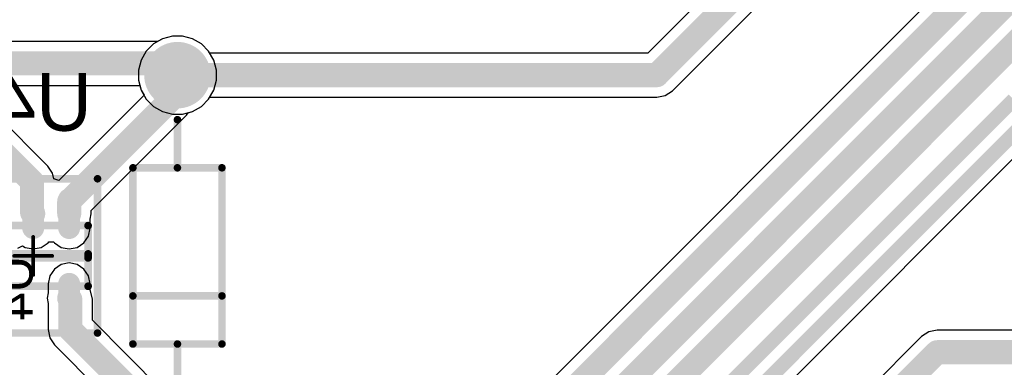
# Model space of a CAD drawing. Header units: millimetres. Extents: x 1.79 to 6.42, y 2.45 to 4.75.
# Tile 27 of 34: x 4.59 to 5.61, y 3.13 to 3.5. Entities that reach past the tile are written whole.
import ezdxf

# ---------------------------------------------------------------- set-up
doc = ezdxf.new("R2010")
doc.units = ezdxf.units.MM
doc.header["$MEASUREMENT"] = 0
for name, color, linetype in [('BottomLayer', 5, 'Continuous'), ('BottomOverlay', 54, 'Continuous'), ('BottomPaste', 16, 'Continuous'), ('BottomSolder', 6, 'Continuous'), ('Mechanical20', 56, 'Continuous'), ('Mechanical21', 56, 'Continuous'), ('Mechanical23', 56, 'Continuous'), ('Mechanical24', 56, 'Continuous'), ('MultiLayer', 9, 'Continuous'), ('PadHoleLayer', 156, 'Continuous'), ('TopLayer', 1, 'Continuous'), ('TopOverlay', 2, 'Continuous'), ('TopSolder', 216, 'Continuous')]:
    doc.layers.add(name, color=color, linetype=linetype)

# ---------------------------------------------------------------- blocks, each defined once
blk = doc.blocks.new('FP_C04_091_OT_IPC_B_B_12')
at = {"layer": 'BottomLayer', "const_width": 0.0228}
for points in [[(-0.029, 0.0374), (-0.0589, 0.0374)], [(0.0589, 0.0374), (0.029, 0.0374)], [(-0.029, 0), (-0.0589, 0)], [(0.0589, -0.0374), (0.029, -0.0374)]]:
    blk.add_lwpolyline(points, dxfattribs=at)
at = {"layer": 'BottomLayer', "const_width": 0.0114}
for points in [[(-0.0646, 0.0374, 1), (-0.0532, 0.0374, 1)], [(-0.0347, 0.0374, 1), (-0.0233, 0.0374, 1)], [(0.0233, 0.0374, 1), (0.0347, 0.0374, 1)], [(0.0532, 0.0374, 1), (0.0646, 0.0374, 1)], [(-0.0646, 0, 1), (-0.0532, 0, 1)], [(-0.0347, 0, 1), (-0.0233, 0, 1)], [(0.0233, -0.0374, 1), (0.0347, -0.0374, 1)], [(0.0532, -0.0374, 1), (0.0646, -0.0374, 1)]]:
    blk.add_lwpolyline(points, format="xyb", close=True, dxfattribs=at)
at = {"layer": 'BottomLayer'}
blk.add_solid([(-0.0703, -0.0488), (-0.0176, -0.0488), (-0.0703, -0.026), (-0.0176, -0.026)], dxfattribs=at)
at = {"layer": 'BottomOverlay', "const_width": 0.00787}
for points in [[(-0.0021, -0.0571), (-0.0021, 0.0571)], [(0.0021, 0.0571), (-0.0021, 0.0571)], [(0.0021, -0.0571), (0.0021, 0.0571)], [(0.0021, -0.0571), (-0.0021, -0.0571)]]:
    blk.add_lwpolyline(points, dxfattribs=at)
at = {"layer": 'BottomOverlay'}
for points, const_width in [([(-0.0041, 0.0571, 1), (-0.0001, 0.0571, 1)], 0.00394), ([(-0.0041, 0.0571, 1), (-0.0001, 0.0571, 1)], 0.00394), ([(0.0001, 0.0571, 1), (0.0041, 0.0571, 1)], 0.00394), ([(0.0001, 0.0571, 1), (0.0041, 0.0571, 1)], 0.00394), ([(-0.0851, -0.0374, 1), (-0.0949, -0.0374, 1)], 0.00984), ([(-0.0974, -0.0374, 1), (-0.0924, -0.0374, 1)], 0.00492), ([(-0.0875, -0.0374, 1), (-0.0826, -0.0374, 1)], 0.00492), ([(-0.0041, -0.0571, 1), (-0.0001, -0.0571, 1)], 0.00394), ([(-0.0041, -0.0571, 1), (-0.0001, -0.0571, 1)], 0.00394), ([(0.0001, -0.0571, 1), (0.0041, -0.0571, 1)], 0.00394), ([(0.0001, -0.0571, 1), (0.0041, -0.0571, 1)], 0.00394)]:
    blk.add_lwpolyline(points, format="xyb", close=True, dxfattribs=dict(at, const_width=const_width))
at = {"layer": 'BottomPaste', "const_width": 0.0228}
for points in [[(-0.029, 0.0374), (-0.0589, 0.0374)], [(0.0589, 0.0374), (0.029, 0.0374)], [(-0.029, 0), (-0.0589, 0)], [(0.0589, -0.0374), (0.029, -0.0374)]]:
    blk.add_lwpolyline(points, dxfattribs=at)
at = {"layer": 'BottomPaste', "const_width": 0.0114}
for points in [[(-0.0646, 0.0374, 1), (-0.0532, 0.0374, 1)], [(-0.0347, 0.0374, 1), (-0.0233, 0.0374, 1)], [(0.0233, 0.0374, 1), (0.0347, 0.0374, 1)], [(0.0532, 0.0374, 1), (0.0646, 0.0374, 1)], [(-0.0646, 0, 1), (-0.0532, 0, 1)], [(-0.0347, 0, 1), (-0.0233, 0, 1)], [(0.0233, -0.0374, 1), (0.0347, -0.0374, 1)], [(0.0532, -0.0374, 1), (0.0646, -0.0374, 1)]]:
    blk.add_lwpolyline(points, format="xyb", close=True, dxfattribs=at)
at = {"layer": 'BottomPaste'}
blk.add_solid([(-0.0703, -0.0488), (-0.0176, -0.0488), (-0.0703, -0.026), (-0.0176, -0.026)], dxfattribs=at)
at = {"layer": 'BottomSolder', "const_width": 0.0228}
for points in [[(-0.029, 0.0374), (-0.0589, 0.0374)], [(0.0589, 0.0374), (0.029, 0.0374)], [(-0.029, 0), (-0.0589, 0)], [(0.0589, -0.0374), (0.029, -0.0374)]]:
    blk.add_lwpolyline(points, dxfattribs=at)
at = {"layer": 'BottomSolder', "const_width": 0.0114}
for points in [[(-0.0646, 0.0374, 1), (-0.0532, 0.0374, 1)], [(-0.0347, 0.0374, 1), (-0.0233, 0.0374, 1)], [(0.0233, 0.0374, 1), (0.0347, 0.0374, 1)], [(0.0532, 0.0374, 1), (0.0646, 0.0374, 1)], [(-0.0646, 0, 1), (-0.0532, 0, 1)], [(-0.0347, 0, 1), (-0.0233, 0, 1)], [(0.0233, -0.0374, 1), (0.0347, -0.0374, 1)], [(0.0532, -0.0374, 1), (0.0646, -0.0374, 1)]]:
    blk.add_lwpolyline(points, format="xyb", close=True, dxfattribs=at)
at = {"layer": 'BottomSolder'}
blk.add_solid([(-0.0703, -0.0488), (-0.0176, -0.0488), (-0.0703, -0.026), (-0.0176, -0.026)], dxfattribs=at)
at = {"layer": 'Mechanical20', "const_width": 0.00787}
for points in [[(0.0801, 0.0669), (-0.0801, 0.0669)], [(-0.0801, -0.0669), (-0.0801, 0.0669)], [(0.0801, -0.0669), (0.0801, 0.0669)], [(0.0801, -0.0669), (-0.0801, -0.0669)]]:
    blk.add_lwpolyline(points, dxfattribs=at)
at = {"layer": 'Mechanical20', "const_width": 0.00394}
for points in [[(-0.0821, 0.0669, 1), (-0.0782, 0.0669, 1)], [(-0.0821, 0.0669, 1), (-0.0782, 0.0669, 1)], [(0.0782, 0.0669, 1), (0.0821, 0.0669, 1)], [(0.0782, 0.0669, 1), (0.0821, 0.0669, 1)], [(-0.0821, -0.0669, 1), (-0.0782, -0.0669, 1)], [(-0.0821, -0.0669, 1), (-0.0782, -0.0669, 1)], [(0.0782, -0.0669, 1), (0.0821, -0.0669, 1)], [(0.0782, -0.0669, 1), (0.0821, -0.0669, 1)]]:
    blk.add_lwpolyline(points, format="xyb", close=True, dxfattribs=at)
at = {"layer": 'Mechanical21', "const_width": 0.00787}
for points in [[(0.0801, 0.0669), (-0.0801, 0.0669)], [(-0.0801, -0.0669), (-0.0801, 0.0669)], [(0.0801, -0.0669), (0.0801, 0.0669)], [(0.0801, -0.0669), (-0.0801, -0.0669)]]:
    blk.add_lwpolyline(points, dxfattribs=at)
at = {"layer": 'Mechanical21', "const_width": 0.00394}
for points in [[(-0.0821, 0.0669, 1), (-0.0782, 0.0669, 1)], [(-0.0821, 0.0669, 1), (-0.0782, 0.0669, 1)], [(0.0782, 0.0669, 1), (0.0821, 0.0669, 1)], [(0.0782, 0.0669, 1), (0.0821, 0.0669, 1)], [(-0.0821, -0.0669, 1), (-0.0782, -0.0669, 1)], [(-0.0821, -0.0669, 1), (-0.0782, -0.0669, 1)], [(0.0782, -0.0669, 1), (0.0821, -0.0669, 1)], [(0.0782, -0.0669, 1), (0.0821, -0.0669, 1)]]:
    blk.add_lwpolyline(points, format="xyb", close=True, dxfattribs=at)
at = {"layer": 'Mechanical23', "const_width": 0.00787}
for points in [[(0.0315, 0.0571), (-0.0315, 0.0571)], [(-0.0315, -0.0571), (-0.0315, 0.0571)], [(0.0315, -0.0571), (0.0315, 0.0571)], [(0.0315, -0.0571), (-0.0315, -0.0571)]]:
    blk.add_lwpolyline(points, dxfattribs=at)
at = {"layer": 'Mechanical23', "const_width": 0.00394}
for points in [[(-0.0335, 0.0571, 1), (-0.0295, 0.0571, 1)], [(-0.0335, 0.0571, 1), (-0.0295, 0.0571, 1)], [(0.0295, 0.0571, 1), (0.0335, 0.0571, 1)], [(0.0295, 0.0571, 1), (0.0335, 0.0571, 1)], [(-0.0335, -0.0571, 1), (-0.0295, -0.0571, 1)], [(-0.0335, -0.0571, 1), (-0.0295, -0.0571, 1)], [(0.0295, -0.0571, 1), (0.0335, -0.0571, 1)], [(0.0295, -0.0571, 1), (0.0335, -0.0571, 1)]]:
    blk.add_lwpolyline(points, format="xyb", close=True, dxfattribs=at)
at = {"layer": 'Mechanical24', "const_width": 0.00394}
for points in [[(0, -0.0197), (0, 0.0197)], [(0.0197, 0), (-0.0197, 0)]]:
    blk.add_lwpolyline(points, dxfattribs=at)
at = {"layer": 'Mechanical24', "const_width": 0.00197}
for points in [[(-0.001, 0.0197, 1), (0.001, 0.0197, 1)], [(-0.0207, 0, 1), (-0.0187, 0, 1)], [(0.0187, 0, 1), (0.0207, 0, 1)], [(-0.001, -0.0197, 1), (0.001, -0.0197, 1)]]:
    blk.add_lwpolyline(points, format="xyb", close=True, dxfattribs=at)
at = {"layer": 'Mechanical20', "text_generation_flag": 2}
blk.add_text('U4', height=0.03937, rotation=-180, dxfattribs=at).set_placement((0, -0.0004))
blk = doc.blocks.new('ONSC_AXIAL_LEAD_2_59_10_P_40')
at = {"layer": 'BottomLayer', "const_width": 0.0305}
for points in [[(-0.2031, 0, 1), (-0.1725, 0, 1)], [(0.1725, 0, 1), (0.2031, 0, 1)]]:
    blk.add_lwpolyline(points, format="xyb", close=True, dxfattribs=at)
at = {"layer": 'BottomSolder', "const_width": 0.0345}
for points in [[(-0.2051, 0, 1), (-0.1705, 0, 1)], [(0.1705, 0, 1), (0.2051, 0, 1)]]:
    blk.add_lwpolyline(points, format="xyb", close=True, dxfattribs=at)
at = {"layer": 'MultiLayer', "const_width": 0.0305}
for points in [[(-0.2031, 0, 1), (-0.1725, 0, 1)], [(0.1725, 0, 1), (0.2031, 0, 1)]]:
    blk.add_lwpolyline(points, format="xyb", close=True, dxfattribs=at)
at = {"layer": 'PadHoleLayer', "const_width": 0.0207}
for points in [[(-0.1981, 0, 1), (-0.1775, 0, 1)], [(0.1775, 0, 1), (0.1981, 0, 1)]]:
    blk.add_lwpolyline(points, format="xyb", close=True, dxfattribs=at)
at = {"layer": 'TopLayer', "const_width": 0.0305}
for points in [[(-0.2031, 0, 1), (-0.1725, 0, 1)], [(0.1725, 0, 1), (0.2031, 0, 1)]]:
    blk.add_lwpolyline(points, format="xyb", close=True, dxfattribs=at)
at = {"layer": 'TopOverlay', "const_width": 0.00787}
for points in [[(-0.0915, 0.0463), (-0.0915, -0.0463)], [(-0.0915, 0.0463), (0.0915, 0.0463)], [(-0.0415, 0.0463), (-0.0415, -0.0463)], [(0.0915, 0.0463), (0.0915, -0.0463)], [(-0.1415, 0), (-0.0915, 0)], [(0.0915, 0), (0.1415, 0)], [(-0.0915, -0.0463), (0.0915, -0.0463)]]:
    blk.add_lwpolyline(points, dxfattribs=at)
at = {"layer": 'TopOverlay', "const_width": 0.00394}
for points in [[(-0.0935, 0.0463, 1), (-0.0896, 0.0463, 1)], [(-0.0935, 0.0463, 1), (-0.0896, 0.0463, 1)], [(-0.0435, 0.0463, 1), (-0.0396, 0.0463, 1)], [(0.0896, 0.0463, 1), (0.0935, 0.0463, 1)], [(0.0896, 0.0463, 1), (0.0935, 0.0463, 1)], [(-0.1435, 0, 1), (-0.1396, 0, 1)], [(-0.0935, 0, 1), (-0.0896, 0, 1)], [(0.0896, 0, 1), (0.0935, 0, 1)], [(0.1396, 0, 1), (0.1435, 0, 1)], [(-0.0935, -0.0463, 1), (-0.0896, -0.0463, 1)], [(-0.0935, -0.0463, 1), (-0.0896, -0.0463, 1)], [(-0.0435, -0.0463, 1), (-0.0396, -0.0463, 1)], [(0.0896, -0.0463, 1), (0.0935, -0.0463, 1)], [(0.0896, -0.0463, 1), (0.0935, -0.0463, 1)]]:
    blk.add_lwpolyline(points, format="xyb", close=True, dxfattribs=at)
at = {"layer": 'TopSolder', "const_width": 0.0345}
for points in [[(-0.2051, 0, 1), (-0.1705, 0, 1)], [(0.1705, 0, 1), (0.2051, 0, 1)]]:
    blk.add_lwpolyline(points, format="xyb", close=True, dxfattribs=at)

msp = doc.modelspace()

# ---------------------------------------------------------------- linework, layer by layer
at = {"layer": 'BottomLayer'}
for p, q in [((5.84, 3.8224), (5.0905, 3.0729)), ((4.7344, 3.4755), (4.7251, 3.4702)), ((4.7447, 3.4783), (4.7344, 3.4755)), ((4.7553, 3.4783), (4.7447, 3.4783)), ((4.7656, 3.4755), (4.7553, 3.4783)), ((4.7749, 3.4702), (4.7656, 3.4755)), ((4.7176, 3.4627), (4.7122, 3.4534)), ((4.7251, 3.4702), (4.7176, 3.4627)), ((4.7824, 3.4627), (4.7749, 3.4702)), ((4.7878, 3.4534), (4.7824, 3.4627)), ((4.7122, 3.4534), (4.7095, 3.4431)), ((4.7905, 3.4431), (4.7878, 3.4534)), ((4.7095, 3.4431), (4.7095, 3.4325)), ((4.7905, 3.4325), (4.7905, 3.4431)), ((4.7095, 3.4325), (4.7122, 3.4222)), ((4.7878, 3.4222), (4.7905, 3.4325)), ((4.7122, 3.4222), (4.7153, 3.417)), ((4.7824, 3.4129), (4.7878, 3.4222)), ((4.7153, 3.417), (4.6267, 3.3284)), ((4.7749, 3.4054), (4.7824, 3.4129)), ((4.6151, 3.3434), (4.5554, 3.4031)), ((4.7611, 3.3988), (4.7656, 3.4)), ((4.7656, 3.4), (4.7749, 3.4054)), ((4.6603, 3.2972), (4.7593, 3.3962)), ((4.7593, 3.3962), (4.7611, 3.3988)), ((5.2378, 2.9701), (5.6374, 3.3697)), ((4.6201, 3.336), (4.6151, 3.3434)), ((4.6213, 3.33), (4.6201, 3.336)), ((4.6267, 3.3284), (4.6213, 3.33)), ((4.6603, 3.2939), (4.6603, 3.2972)), ((4.6592, 3.2882), (4.6603, 3.2939)), ((4.6592, 3.279), (4.6592, 3.2882)), ((4.6575, 3.2706), (4.6592, 3.279)), ((4.6528, 3.2636), (4.6575, 3.2706)), ((4.584, 3.258), (4.589, 3.2606)), ((4.589, 3.2606), (4.5917, 3.2588)), ((4.5917, 3.2588), (4.6, 3.2572)), ((4.6, 3.2572), (4.6083, 3.2588)), ((4.6083, 3.2588), (4.6154, 3.2636)), ((4.6154, 3.2636), (4.6162, 3.2647)), ((4.6162, 3.2647), (4.6212, 3.2647)), ((4.6212, 3.2647), (4.622, 3.2636)), ((4.622, 3.2636), (4.6291, 3.2588)), ((4.6291, 3.2588), (4.6374, 3.2572)), ((4.6374, 3.2572), (4.6457, 3.2588)), ((4.6457, 3.2588), (4.6528, 3.2636)), ((4.622, 3.2364), (4.6173, 3.2294)), ((4.6291, 3.2412), (4.622, 3.2364)), ((4.6374, 3.2428), (4.6291, 3.2412)), ((4.6457, 3.2412), (4.6374, 3.2428)), ((4.6528, 3.2364), (4.6457, 3.2412)), ((4.6575, 3.2294), (4.6528, 3.2364)), ((4.6173, 3.2294), (4.6156, 3.221)), ((4.6592, 3.221), (4.6575, 3.2294)), ((4.6156, 3.221), (4.6156, 3.2118)), ((4.6592, 3.2145), (4.6592, 3.221)), ((4.6156, 3.2118), (4.6145, 3.2061)), ((4.6145, 3.2061), (4.6156, 3.2004)), ((4.6597, 3.2137), (4.6592, 3.2145)), ((4.6615, 3.2049), (4.6597, 3.2137)), ((4.6615, 3.1832), (4.6615, 3.2049)), ((4.6156, 3.2004), (4.6156, 3.1737)), ((4.7425, 3.1021), (4.6615, 3.1832)), ((4.6156, 3.1737), (4.6173, 3.1649)), ((4.6173, 3.1649), (4.6223, 3.1575)), ((4.6223, 3.1575), (4.7101, 3.0697))]:
    msp.add_line(p, q, dxfattribs=at)
for points, const_width in [([(5.1, 3.05), (5.9, 3.85)], 0.025), ([(5.115, 3.015), (5.75, 3.65)], 0.025), ([(5.13, 2.98), (5.7, 3.55)], 0.025), ([(4.7431, 3.4309), (4.75, 3.4378)], 0.025), ([(4.7431, 3.4124), (4.7431, 3.4309)], 0.025), ([(4.6374, 3.3067), (4.7431, 3.4124)], 0.025), ([(5.1916, 2.9845), (5.6196, 3.4125)], 0.015), ([(4.5392, 3.3869), (4.5989, 3.3272)], 0.025), ([(5.22, 2.9775), (5.63, 3.3875)], 0.015), ([(4.5989, 3.2951), (4.5989, 3.3272)], 0.025), ([(4.6374, 3.2939), (4.6374, 3.3067)], 0.025), ([(4.5989, 3.2951), (4.6, 3.2939)], 0.025), ([(4.6374, 3.2061), (4.6385, 3.2049)], 0.025), ([(4.6385, 3.1737), (4.6385, 3.2049)], 0.025), ([(4.6385, 3.1737), (4.75, 3.0622)], 0.025)]:
    msp.add_lwpolyline(points, dxfattribs=dict(at, const_width=const_width))
at = {"layer": 'BottomLayer', "const_width": 0.0125}
for points in [[(4.7369, 3.4309, 1), (4.7494, 3.4309, 1)], [(4.7369, 3.4309, 1), (4.7494, 3.4309, 1)], [(4.7438, 3.4378, 1), (4.7562, 3.4378, 1)], [(4.7369, 3.4124, 1), (4.7494, 3.4124, 1)], [(4.7369, 3.4124, 1), (4.7494, 3.4124, 1)], [(4.5926, 3.3272, 1), (4.6051, 3.3272, 1)], [(4.5926, 3.3272, 1), (4.6051, 3.3272, 1)], [(4.6312, 3.3067, 1), (4.6437, 3.3067, 1)], [(4.6312, 3.3067, 1), (4.6437, 3.3067, 1)], [(4.5926, 3.2951, 1), (4.6051, 3.2951, 1)], [(4.5926, 3.2951, 1), (4.6051, 3.2951, 1)], [(4.5938, 3.2939, 1), (4.6063, 3.2939, 1)], [(4.6312, 3.2939, 1), (4.6437, 3.2939, 1)], [(4.6312, 3.2061, 1), (4.6437, 3.2061, 1)], [(4.6323, 3.2049, 1), (4.6448, 3.2049, 1)], [(4.6323, 3.2049, 1), (4.6448, 3.2049, 1)], [(4.6323, 3.1737, 1), (4.6448, 3.1737, 1)], [(4.6323, 3.1737, 1), (4.6448, 3.1737, 1)]]:
    msp.add_lwpolyline(points, format="xyb", close=True, dxfattribs=at)
at = {"layer": 'TopLayer'}
for p, q in [((5.4921, 3.7138), (5.239, 3.4607)), ((5.2647, 3.4216), (5.5178, 3.6746)), ((4.728, 3.4729), (4.4801, 3.4729)), ((4.7294, 3.4727), (4.728, 3.4729)), ((4.7344, 3.4755), (4.7294, 3.4727)), ((4.7447, 3.4783), (4.7344, 3.4755)), ((4.7553, 3.4783), (4.7447, 3.4783)), ((4.7656, 3.4755), (4.7553, 3.4783)), ((4.7749, 3.4702), (4.7656, 3.4755)), ((4.7824, 3.4627), (4.7749, 3.4702)), ((4.7835, 3.4607), (4.7824, 3.4627)), ((5.239, 3.4607), (4.7835, 3.4607)), ((4.4801, 3.4271), (4.7109, 3.4271)), ((4.7109, 3.4271), (4.7122, 3.4222)), ((4.7122, 3.4222), (4.7176, 3.4129)), ((5.2573, 3.4166), (5.2647, 3.4216)), ((4.7176, 3.4129), (4.7251, 3.4054)), ((4.7749, 3.4054), (4.7824, 3.4129)), ((4.7824, 3.4129), (4.7835, 3.4149)), ((4.7835, 3.4149), (5.2485, 3.4149)), ((5.2485, 3.4149), (5.2573, 3.4166)), ((4.7251, 3.4054), (4.7344, 3.4)), ((4.7344, 3.4), (4.7447, 3.3973)), ((4.7553, 3.3973), (4.7656, 3.4)), ((4.7656, 3.4), (4.7749, 3.4054)), ((4.7447, 3.3973), (4.7553, 3.3973)), ((5.5238, 3.1662), (5.137, 2.7795)), ((5.5312, 3.1712), (5.5238, 3.1662)), ((5.54, 3.1729), (5.5312, 3.1712)), ((5.8671, 3.1729), (5.54, 3.1729))]:
    msp.add_line(p, q, dxfattribs=at)
at = {"layer": 'TopLayer', "const_width": 0.025}
for points in [[(5.2485, 3.4378), (5.5083, 3.6976)], [(4.45, 3.45), (4.728, 3.45)], [(4.728, 3.45), (4.7403, 3.4378)], [(4.7403, 3.4378), (4.75, 3.4378)], [(4.75, 3.4378), (5.2485, 3.4378)], [(5.13, 2.74), (5.54, 3.15)], [(5.54, 3.15), (5.9, 3.15)]]:
    msp.add_lwpolyline(points, dxfattribs=at)
at = {"layer": 'TopLayer', "const_width": 0.0125}
for points in [[(4.7218, 3.45, 1), (4.7343, 3.45, 1)], [(4.7218, 3.45, 1), (4.7343, 3.45, 1)], [(4.734, 3.4378, 1), (4.7465, 3.4378, 1)], [(4.734, 3.4378, 1), (4.7465, 3.4378, 1)], [(4.7438, 3.4378, 1), (4.7562, 3.4378, 1)], [(4.7438, 3.4378, 1), (4.7562, 3.4378, 1)], [(5.2423, 3.4378, 1), (5.2548, 3.4378, 1)], [(5.2423, 3.4378, 1), (5.2548, 3.4378, 1)], [(5.5338, 3.15, 1), (5.5462, 3.15, 1)], [(5.5338, 3.15, 1), (5.5462, 3.15, 1)]]:
    msp.add_lwpolyline(points, format="xyb", close=True, dxfattribs=at)

# ---------------------------------------------------------------- block references
for name, p, rotation in [('ONSC_AXIAL_LEAD_2_59_10_P_40', (4.75, 3.25), 90), ('FP_C04_091_OT_IPC_B_B_12', (4.6, 3.25), 270)]:
    msp.add_blockref(name, p, dxfattribs=dict(rotation=rotation))

# ---------------------------------------------------------------- texts
at = {"layer": 'BottomOverlay', "text_generation_flag": 2}
msp.add_text('U4', height=0.06, dxfattribs=at).set_placement((4.661, 3.38))

doc.saveas('drawing.dxf')
